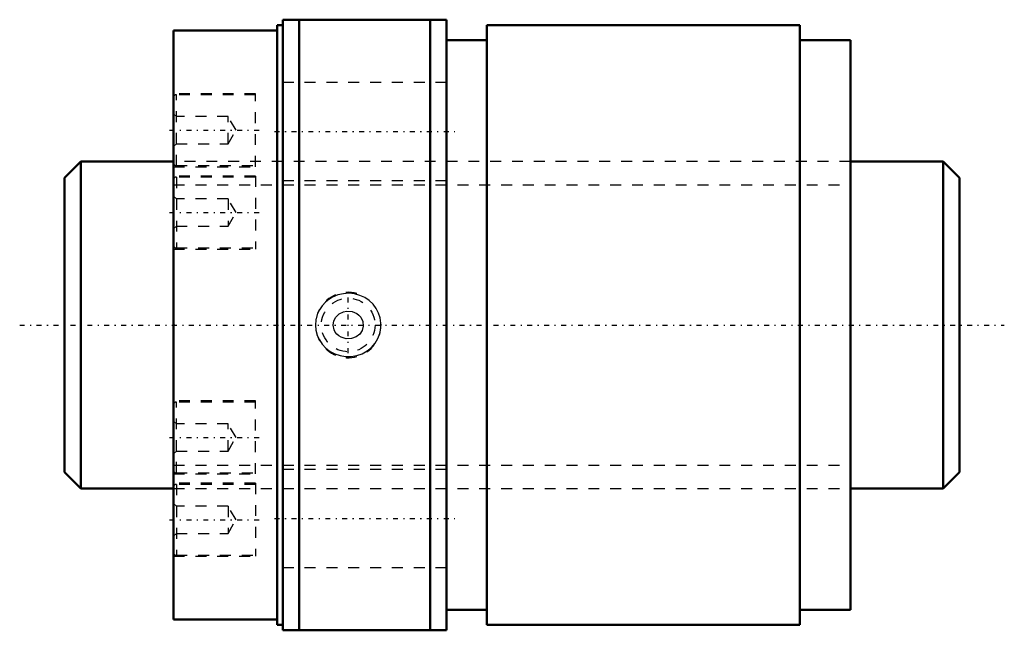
# Model space of a CAD drawing. Header units: millimetres. Extents: x -14.1 to 76.1, y -28 to 28.
import ezdxf

# ---------------------------------------------------------------- set-up
doc = ezdxf.new("R2010")
doc.units = ezdxf.units.MM
doc.linetypes.add('Center', pattern=[1.5, 0.45, -0.5, 0.05, -0.5])
doc.linetypes.add('Dashed', pattern=[2, 1, -1])
for name, color, linetype, lineweight in [('2d ConnectionPoints', 7, 'Continuous', 50), ('AM_0', 7, 'Continuous', 50), ('AM_5', 3, 'Continuous', 25), ('AM_7', 7, 'Center', 25), ('AM_9', 6, 'Dashed', 25)]:
    doc.layers.add(name, color=color, linetype=linetype, lineweight=lineweight)

# ---------------------------------------------------------------- blocks, each defined once
blk = doc.blocks.new('1_NRR0130WGF3060_1Nut_0_in_WGF3060_1G1_82LC3_N0_13_0_0_4')
at = {"layer": 'AM_0'}
for p, q in [((10, 28), (10, -28)), ((10, 28), (25, 28)), ((11.5, 28), (11.5, -28)), ((23.5, 28), (23.5, -28)), ((25, 28), (25, -28)), ((9.5, 27.5), (9.5, -27.5)), ((10, 27.5), (9.5, 27.5)), ((28.7, 27.5), (28.7, -27.5)), ((57.375, 27.5), (28.7, 27.5)), ((57.375, 27.5), (57.375, -27.5)), ((0, 27), (0, -27)), ((9.5, 27), (0, 27)), ((28.7, 26.125), (25, 26.125)), ((62, 26.125), (57.375, 26.125)), ((62, 26.125), (62, -26.125)), ((25, -26.125), (28.7, -26.125)), ((57.375, -26.125), (62, -26.125)), ((0, -27), (9.5, -27)), ((9.5, -27.5), (10, -27.5)), ((28.7, -27.5), (57.375, -27.5)), ((25, -28), (10, -28))]:
    blk.add_line(p, q, dxfattribs=at)
at = {"layer": 'AM_5', "linetype": 'Dashed'}
blk.add_arc((16, 0), 3, 75, 15, dxfattribs=at)
at = {"layer": 'AM_7'}
for p, q in [((-0.375, 17.862), (7.875, 17.862)), ((9.25, 17.75), (25.75, 17.75)), ((-0.375, 10.312), (7.875, 10.312)), ((16, -2.581), (16, 2.581)), ((-0.375, -10.312), (7.875, -10.312)), ((-0.375, -17.862), (7.875, -17.862)), ((9.25, -17.75), (25.75, -17.75))]:
    blk.add_line(p, q, dxfattribs=at)
at = {"layer": 'AM_9'}
for p, q in [((25, 22.25), (10, 22.25)), ((7.5, 21.212), (0, 21.212)), ((7.5, 21.112), (0.25, 21.112)), ((0.25, 14.612), (0.25, 21.112)), ((7.5, 14.512), (7.5, 21.212)), ((0.25, 19.112), (0, 19.362)), ((5, 19.112), (0.25, 19.112)), ((5, 16.612), (5, 19.112)), ((5.722, 17.862), (5, 19.112)), ((5, 16.612), (5.722, 17.862)), ((0, 16.362), (0.25, 16.612)), ((0.25, 16.612), (5, 16.612)), ((62, 15), (0, 15)), ((0, 14.512), (7.5, 14.512)), ((0.25, 14.612), (7.5, 14.612)), ((7.5, 13.662), (0, 13.662)), ((0.25, 13.562), (0.25, 7.063)), ((7.5, 13.562), (0.25, 13.562)), ((7.5, 13.662), (7.5, 6.963)), ((10, 13.25), (25, 13.25)), ((0.25, 11.562), (0, 11.812)), ((5, 11.562), (0.25, 11.562)), ((5.722, 10.312), (5, 11.562)), ((5, 11.562), (5, 9.063)), ((5, 9.063), (5.722, 10.312)), ((0, 8.813), (0.25, 9.063)), ((0.25, 9.063), (5, 9.063)), ((0, 6.963), (7.5, 6.963)), ((0.25, 7.063), (7.5, 7.063)), ((7.5, -6.963), (0, -6.963)), ((7.5, -7.063), (0.25, -7.063)), ((0.25, -13.562), (0.25, -7.063)), ((7.5, -13.662), (7.5, -6.963)), ((0.25, -9.063), (0, -8.813)), ((5, -9.063), (0.25, -9.063)), ((5, -11.562), (5, -9.063)), ((5.722, -10.312), (5, -9.063)), ((5, -11.562), (5.722, -10.312)), ((0, -11.812), (0.25, -11.562)), ((0.25, -11.562), (5, -11.562)), ((25, -13.25), (10, -13.25)), ((0, -13.662), (7.5, -13.662)), ((0.25, -13.562), (7.5, -13.562)), ((7.5, -14.512), (0, -14.512)), ((0, -15), (62, -15)), ((0.25, -14.612), (0.25, -21.112)), ((7.5, -14.612), (0.25, -14.612)), ((7.5, -14.512), (7.5, -21.212)), ((0.25, -16.612), (0, -16.362)), ((5, -16.612), (0.25, -16.612)), ((5.722, -17.862), (5, -16.612)), ((5, -16.612), (5, -19.112)), ((5, -19.112), (5.722, -17.862)), ((0, -19.362), (0.25, -19.112)), ((0.25, -19.112), (5, -19.112)), ((0, -21.212), (7.5, -21.212)), ((0.25, -21.112), (7.5, -21.112)), ((10, -22.25), (25, -22.25))]:
    blk.add_line(p, q, dxfattribs=at)
for points in [[(13.913, 2.086), (13.617, 1.764), (13.372, 1.401), (13.166, 0.953), (13.041, 0.477), (13, -0.001), (13.041, -0.478), (13.16, -0.936), (13.353, -1.368), (13.618, -1.765), (13.944, -2.115), (14.333, -2.415), (14.766, -2.648), (15.246, -2.811), (15.746, -2.895), (16.263, -2.894), (16.773, -2.807), (17.264, -2.634), (17.718, -2.381), (18.116, -2.058), (18.453, -1.671), (18.711, -1.244), (18.89, -0.778), (18.983, -0.304), (18.994, 0.179), (18.924, 0.648), (18.777, 1.098), (18.557, 1.519), (18.27, 1.898), (17.918, 2.233), (17.515, 2.507), (17.059, 2.718), (16.575, 2.851), (16.063, 2.904), (15.549, 2.872), (15.043, 2.753), (14.564, 2.55), (14.223, 2.34), (13.913, 2.086)], [(15.853, 1.274), (16.343, 1.24), (16.794, 1.045), (16.982, 0.896), (17.14, 0.716), (17.335, 0.31), (17.371, -0.105), (17.27, -0.491), (17.049, -0.828), (16.715, -1.094), (16.287, -1.253), (15.807, -1.268), (15.338, -1.122), (15.132, -0.993), (14.952, -0.829), (14.812, -0.646), (14.708, -0.44), (14.624, -0.022), (14.685, 0.376), (14.87, 0.73), (15.17, 1.021), (15.572, 1.217), (15.853, 1.274)]]:
    blk.add_lwpolyline(points, dxfattribs=at)
blk.add_circle((16, 0), 2.458, dxfattribs=at)
for centre, start, end in [((0.25, 20.862), 90, 180), ((0.25, 14.862), 180, 270), ((0.25, 13.313), 90, 180), ((0.25, 7.312), 180, 270), ((0.25, -7.312), 90, 180), ((0.25, -13.313), 180, 270), ((0.25, -14.862), 90, 180), ((0.25, -20.862), 180, 270)]:
    blk.add_arc(centre, 0.25, start, end, dxfattribs=at)
blk = doc.blocks.new('2_N0130WGF3060_10Shaft_0_in_WGF3060_1G1_82LC3_N0_13_0_0_4')
at = {"layer": 'AM_0'}
for p, q in [((-8.5, 15), (-10, 13.5)), ((-8.5, 15), (-8.5, -15)), ((0, 15), (-8.5, 15)), ((70.5, 15), (62, 15)), ((72, 13.5), (70.5, 15)), ((70.5, 15), (70.5, -15)), ((-10, 13.5), (-10, -13.5)), ((72, 13.5), (72, -13.5)), ((-10, -13.5), (-8.5, -15)), ((70.5, -15), (72, -13.5)), ((-8.5, -15), (0, -15)), ((62, -15), (70.5, -15))]:
    blk.add_line(p, q, dxfattribs=at)
at = {"layer": 'AM_5', "linetype": 'Dashed'}
for p, q in [((0, 12.853), (62, 12.853)), ((0, -12.853), (62, -12.853))]:
    blk.add_line(p, q, dxfattribs=at)
at = {"layer": 'AM_7'}
blk.add_line((-14.1, 0), (76.1, 0), dxfattribs=at)
at = {"layer": 'AM_9'}
for p, q in [((62, 15), (0, 15)), ((0, -15), (62, -15))]:
    blk.add_line(p, q, dxfattribs=at)

msp = doc.modelspace()

# ---------------------------------------------------------------- linework, layer by layer
at = {"layer": '2d ConnectionPoints'}
msp.add_point((0, 0), dxfattribs=at)

# ---------------------------------------------------------------- block references
for name in ['1_NRR0130WGF3060_1Nut_0_in_WGF3060_1G1_82LC3_N0_13_0_0_4', '2_N0130WGF3060_10Shaft_0_in_WGF3060_1G1_82LC3_N0_13_0_0_4']:
    msp.add_blockref(name, (0, 0))

doc.saveas('drawing.dxf')
